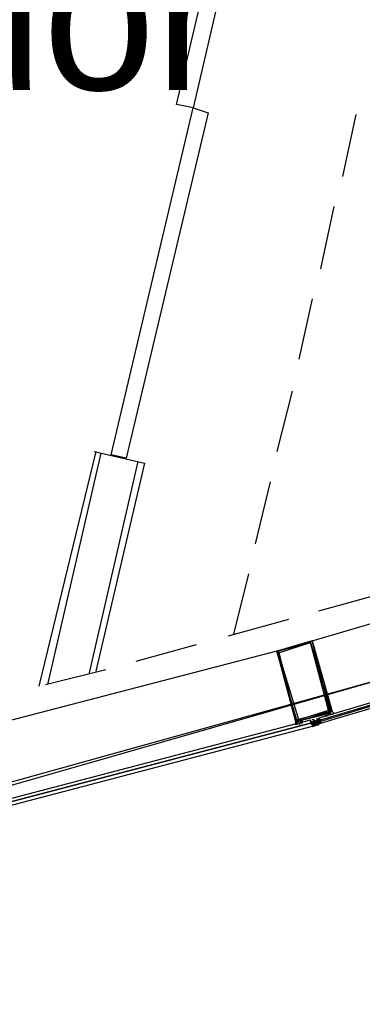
# Model space of a CAD drawing. Header units: feet. Extents: x -79 to 198, y -22 to 181.
# Tile 56 of 203: x 85.61 to 88.33, y 16.89 to 24.72. Entities that reach past the tile are written whole.
import ezdxf
from ezdxf.enums import TextEntityAlignment as Align

# ---------------------------------------------------------------- set-up
doc = ezdxf.new("R2010")
doc.units = ezdxf.units.FT
for name, color, linetype in [('A-AREA-UNIDAD', 30, 'CONTINUOUS'), ('A-LINEA', 7, 'CONTINUOUS'), ('A-NOMBRE-ESPACIO', 2, 'CONTINUOUS')]:
    doc.layers.add(name, color=color, linetype=linetype)

msp = doc.modelspace()

# ---------------------------------------------------------------- linework, layer by layer
at = {"layer": 'A-AREA-UNIDAD'}
msp.add_lwpolyline([(76.608, 16.8889), (84.928, 18.4889), (91.072, 20.1956), (91.52, 20.5156), (92.288, 20.6044), (95.2, 21.6889), (95.328, 21.92), (95.84, 21.92), (99.008, 23.1644), (99.04, 23.3956), (99.84, 23.52), (102.592, 24.8889), (102.688, 25.1556), (103.168, 25.1556), (106.24, 26.72), (106.272, 27.0044), (106.88, 27.0756), (109.6, 28.7289)], dxfattribs=at)
at = {"layer": 'A-LINEA'}
for p, q in [((88.28, 23.9644), (88.1733, 23.4711)), ((88.1067, 23.2311), (88, 22.7378)), ((87.9333, 22.4978), (87.8267, 22.0178)), ((87.7733, 21.7644), (87.6533, 21.2844)), ((86.2133, 21.2844), (85.76, 19.4178)), ((86.2533, 21.2711), (85.8267, 19.4311)), ((86.2, 21.2844), (86.6, 21.1911)), ((86.5467, 21.2044), (86.16, 19.5244)), ((86.6, 21.1911), (86.2133, 19.5378)), ((87.6, 21.0444), (87.48, 20.5511)), ((83.1192, 17.9387), (93.6963, 20.9676)), ((87.9333, 19.7778), (91.48, 20.8311)), ((87.4267, 20.3111), (87.3067, 19.8311)), ((87.2667, 19.8178), (87.7467, 19.9511)), ((86.5333, 19.6178), (87.0133, 19.7511)), ((87.6533, 19.6978), (84.0667, 18.7644)), ((85.8133, 19.4311), (86.2933, 19.5511)), ((88.08, 19.1911), (88.08, 19.1911)), ((88.08, 19.1911), (88.08, 19.1911)), ((88.1067, 19.1911), (88.1067, 19.1911)), ((87.8267, 19.1378), (87.8267, 19.1378)), ((87.8267, 19.1244), (87.8267, 19.1244)), ((87.8267, 19.1244), (87.8267, 19.1244)), ((87.84, 19.1378), (87.84, 19.1511)), ((87.8533, 19.1244), (87.84, 19.1244)), ((87.84, 19.1111), (87.84, 19.1111)), ((87.92, 19.1511), (87.92, 19.1511)), ((87.92, 19.1511), (87.92, 19.1511)), ((87.92, 19.1378), (87.92, 19.1511)), ((87.92, 19.1378), (87.92, 19.1378)), ((87.92, 19.1378), (87.92, 19.1378)), ((87.92, 19.1378), (87.9333, 19.1378)), ((87.92, 19.1378), (87.92, 19.1378)), ((87.92, 19.1378), (87.92, 19.1378)), ((87.92, 19.1378), (87.92, 19.1378)), ((87.92, 19.1378), (87.92, 19.1378)), ((87.92, 19.1378), (87.92, 19.1378)), ((87.92, 19.1378), (87.92, 19.1378)), ((87.92, 19.1378), (87.92, 19.1378)), ((87.92, 19.1378), (87.92, 19.1378)), ((87.92, 19.1378), (87.92, 19.1378)), ((87.92, 19.1244), (87.9333, 19.1244)), ((87.92, 19.1244), (87.92, 19.1244)), ((87.92, 19.1244), (87.92, 19.1244)), ((87.92, 19.1244), (87.92, 19.1244)), ((87.92, 19.1244), (87.9333, 19.1244)), ((87.92, 19.1244), (87.92, 19.1244)), ((87.9333, 19.1244), (87.92, 19.1244)), ((87.9333, 19.1244), (87.92, 19.1244)), ((87.92, 19.1244), (87.92, 19.1244)), ((87.9873, 19.1108), (87.9313, 19.0961)), ((87.9333, 19.1511), (87.9333, 19.1511)), ((87.9333, 19.1378), (87.9333, 19.1378)), ((87.9333, 19.1378), (87.9333, 19.1378)), ((87.9333, 19.1378), (87.9333, 19.1378)), ((87.9333, 19.1378), (87.9333, 19.1378)), ((87.9333, 19.1378), (87.9333, 19.1244)), ((87.9333, 19.1378), (87.9333, 19.1378)), ((87.9333, 19.1378), (87.9333, 19.1378)), ((87.9333, 19.1378), (87.9333, 19.1378)), ((87.9333, 19.1378), (87.9333, 19.1378)), ((87.9333, 19.1378), (87.9333, 19.1378)), ((87.9333, 19.1378), (87.9333, 19.1378)), ((87.9333, 19.1244), (87.9333, 19.1378)), ((87.9333, 19.1378), (87.9333, 19.1378)), ((87.9333, 19.1244), (87.9333, 19.1378)), ((87.9333, 19.1244), (87.9333, 19.1244)), ((87.9333, 19.1244), (87.9333, 19.1244)), ((87.9333, 19.1244), (87.9333, 19.1244)), ((87.9333, 19.1244), (87.9333, 19.1244)), ((87.9333, 19.1244), (87.9333, 19.1244)), ((87.9333, 19.1244), (87.9333, 19.1244)), ((87.9333, 19.1244), (87.9333, 19.1244)), ((87.9333, 19.1244), (87.9333, 19.1244)), ((87.9333, 19.1244), (87.9333, 19.1244)), ((87.9333, 19.1244), (87.9333, 19.1244)), ((87.9333, 19.1244), (87.9333, 19.1244)), ((87.9333, 19.1244), (87.9467, 19.1244)), ((87.9333, 19.1244), (87.9333, 19.1244)), ((87.9333, 19.1244), (87.9333, 19.1244)), ((87.9333, 19.1244), (87.9333, 19.1244)), ((87.9333, 19.1244), (87.9467, 19.1244)), ((87.9333, 19.1244), (87.9467, 19.1244)), ((87.9333, 19.1244), (87.9333, 19.1244)), ((87.9333, 19.1244), (87.9333, 19.1244)), ((87.9333, 19.1111), (87.9333, 19.1244)), ((87.9333, 19.1111), (87.9333, 19.1244)), ((87.9333, 19.1244), (87.9333, 19.1244)), ((87.9333, 19.1244), (87.9333, 19.1244)), ((87.9333, 19.1244), (87.9333, 19.1244)), ((87.9333, 19.1244), (87.9333, 19.1244)), ((87.9333, 19.1244), (87.9333, 19.1244)), ((87.9333, 19.1244), (87.9333, 19.1111)), ((87.9333, 19.1244), (87.9333, 19.1244)), ((87.9333, 19.1111), (87.9333, 19.1111)), ((87.9333, 19.1111), (87.9333, 19.1111)), ((87.9333, 19.1111), (87.9333, 19.1111)), ((87.9333, 19.1111), (87.9333, 19.1111)), ((87.9333, 19.1111), (87.9333, 19.1111)), ((87.9333, 19.1111), (87.9333, 19.1111)), ((87.9333, 19.1111), (87.9333, 19.1111)), ((87.9333, 19.1111), (87.9333, 19.1111)), ((87.9333, 19.1111), (87.9333, 19.1111)), ((87.9333, 19.1111), (87.9333, 19.1111)), ((87.9333, 19.1111), (87.9333, 19.1111)), ((87.9333, 19.1111), (87.9333, 19.1111)), ((87.9333, 19.1111), (87.9333, 19.1111)), ((87.9333, 19.1111), (87.9467, 19.1111)), ((87.9333, 19.1111), (87.9333, 19.1111)), ((87.9333, 19.1111), (87.9333, 19.1111)), ((87.9333, 19.1111), (87.9333, 19.1111)), ((87.9467, 19.1111), (87.9333, 19.1111)), ((87.9333, 19.1111), (87.9333, 19.1111)), ((87.9333, 19.1111), (87.9333, 19.1111)), ((87.9333, 19.1111), (87.9333, 19.1111)), ((87.9333, 19.1111), (87.9333, 19.1111)), ((87.9333, 19.1111), (87.9333, 19.1111)), ((87.9333, 19.1111), (87.9333, 19.1111)), ((87.9333, 19.1111), (87.9333, 19.1111)), ((87.9333, 19.1111), (87.9333, 19.1111)), ((87.9333, 19.1111), (87.9333, 19.1111)), ((87.9467, 19.1511), (87.9467, 19.1511)), ((87.9467, 19.1511), (87.9467, 19.1511)), ((87.9467, 19.1511), (87.9467, 19.1511)), ((87.9467, 19.1511), (87.9467, 19.1511)), ((87.9467, 19.1511), (87.9467, 19.1511)), ((87.9467, 19.1511), (87.9467, 19.1511)), ((87.9467, 19.1244), (87.9467, 19.1378)), ((87.9467, 19.1378), (87.96, 19.1378)), ((87.9467, 19.1378), (87.9467, 19.1378)), ((87.9467, 19.1244), (87.9467, 19.1378)), ((87.9467, 19.1378), (87.9467, 19.1378)), ((87.9467, 19.1378), (87.9467, 19.1378)), ((87.9467, 19.1244), (87.9467, 19.1378)), ((87.9467, 19.1244), (87.9467, 19.1378)), ((87.9467, 19.1378), (87.9467, 19.1378)), ((87.9467, 19.1378), (87.9467, 19.1378)), ((87.9467, 19.1244), (87.9467, 19.1378)), ((87.9467, 19.1244), (87.9467, 19.1378)), ((87.9467, 19.1378), (87.9467, 19.1378)), ((87.9467, 19.1378), (87.9467, 19.1244)), ((87.9467, 19.1378), (87.9467, 19.1378)), ((87.9467, 19.1378), (87.9467, 19.1378)), ((87.9467, 19.1378), (87.9467, 19.1378)), ((87.9467, 19.1378), (87.9467, 19.1378)), ((87.9467, 19.1378), (87.9467, 19.1378)), ((87.9467, 19.1378), (87.9467, 19.1378)), ((87.9467, 19.1378), (87.9467, 19.1378)), ((87.9467, 19.1378), (87.9467, 19.1378)), ((87.9467, 19.1244), (87.9467, 19.1378)), ((87.9467, 19.1378), (87.9467, 19.1378)), ((87.9467, 19.1378), (87.9467, 19.1378)), ((87.9467, 19.1378), (87.9467, 19.1378)), ((87.9467, 19.1378), (87.9467, 19.1378)), ((87.9467, 19.1378), (87.9467, 19.1378)), ((87.9467, 19.1244), (87.9467, 19.1244)), ((87.9467, 19.1244), (87.9467, 19.1244)), ((87.9467, 19.1244), (87.9467, 19.1244)), ((87.9467, 19.1244), (87.9467, 19.1244)), ((87.9467, 19.1244), (87.9467, 19.1244)), ((87.9467, 19.1244), (87.9467, 19.1244)), ((87.9467, 19.1244), (87.9467, 19.1244)), ((87.9467, 19.1244), (87.9467, 19.1244)), ((87.9467, 19.1244), (87.9467, 19.1244)), ((87.9467, 19.1244), (87.9467, 19.1244)), ((87.9467, 19.1244), (87.9467, 19.1244)), ((87.9467, 19.1244), (87.96, 19.1244)), ((87.9467, 19.1111), (87.9467, 19.1244)), ((87.9467, 19.1244), (87.9467, 19.1244)), ((87.9467, 19.1244), (87.96, 19.1244)), ((87.9467, 19.1111), (87.9467, 19.1244)), ((87.9467, 19.1244), (87.9467, 19.1244)), ((87.9467, 19.1244), (87.9467, 19.1244)), ((87.9467, 19.1244), (87.9467, 19.1244)), ((87.9467, 19.1244), (87.9467, 19.1244)), ((87.9467, 19.1244), (87.9467, 19.1244)), ((87.9467, 19.1244), (87.9467, 19.1244)), ((87.9467, 19.1244), (87.9467, 19.1244)), ((87.9467, 19.1244), (87.9467, 19.1244)), ((87.9467, 19.1244), (87.9467, 19.1244)), ((87.9467, 19.1244), (87.9467, 19.1244)), ((87.9467, 19.1244), (87.9467, 19.1244)), ((87.9467, 19.1244), (87.96, 19.1244)), ((87.9467, 19.1244), (87.9467, 19.1244)), ((87.9467, 19.1244), (87.9467, 19.1244)), ((87.9467, 19.1244), (87.9467, 19.1244)), ((87.9467, 19.1244), (87.9467, 19.1244)), ((87.9467, 19.1244), (87.9467, 19.1244)), ((87.9467, 19.1244), (87.9467, 19.1244)), ((87.9467, 19.1244), (87.9467, 19.1244)), ((87.9467, 19.1244), (87.9467, 19.1244)), ((87.9467, 19.1244), (87.9467, 19.1244)), ((87.9467, 19.1244), (87.9467, 19.1244)), ((87.9467, 19.1244), (87.9467, 19.1244)), ((87.9467, 19.1244), (87.9467, 19.1244)), ((87.9467, 19.1244), (87.9467, 19.1244)), ((87.9467, 19.1244), (87.9467, 19.1244)), ((87.9467, 19.1244), (87.9467, 19.1244)), ((87.9467, 19.1244), (87.9467, 19.1244)), ((87.9467, 19.1111), (87.9467, 19.1111)), ((87.9467, 19.1111), (87.9467, 19.1111)), ((87.9467, 19.1111), (87.9467, 19.1111)), ((87.9467, 19.1111), (87.9467, 19.1111)), ((87.9467, 19.1111), (87.9467, 19.1111)), ((87.9467, 19.1111), (87.9467, 19.1111)), ((87.9467, 19.1111), (87.9467, 19.1111)), ((87.9467, 19.1111), (87.9467, 19.1111)), ((87.9467, 19.1111), (87.9467, 19.1111)), ((87.9467, 19.1111), (87.9467, 19.1111)), ((87.9467, 19.1111), (87.9467, 19.1111)), ((87.9467, 19.1111), (87.9467, 19.1111)), ((87.9467, 19.1111), (87.9467, 19.1111)), ((87.9467, 19.1111), (87.9467, 19.1111)), ((87.9467, 19.1111), (87.9467, 19.1111)), ((87.9467, 19.1111), (87.9467, 19.1111)), ((87.9467, 19.1111), (87.9467, 19.1111)), ((87.9467, 19.1111), (87.9467, 19.1111)), ((87.9467, 19.1111), (87.9467, 19.1111)), ((87.9467, 19.1111), (87.9467, 19.1111)), ((87.9467, 19.1111), (87.9467, 19.1111)), ((87.9467, 19.1111), (87.9467, 19.1111)), ((87.9467, 19.1111), (87.96, 19.1111)), ((87.9467, 19.1111), (87.96, 19.1111)), ((87.9467, 19.1111), (87.9467, 19.1111)), ((88.0112, 19.1243), (87.9556, 19.1078)), ((87.96, 19.1378), (87.96, 19.1244)), ((87.96, 19.1378), (87.96, 19.1378)), ((87.96, 19.1378), (87.96, 19.1378)), ((87.96, 19.1378), (87.96, 19.1378)), ((87.96, 19.1378), (87.96, 19.1378)), ((87.96, 19.1378), (87.96, 19.1378)), ((87.96, 19.1378), (87.96, 19.1378)), ((87.96, 19.1378), (87.96, 19.1378)), ((87.96, 19.1378), (87.96, 19.1378)), ((87.96, 19.1378), (87.96, 19.1378)), ((87.96, 19.1378), (87.96, 19.1378)), ((87.96, 19.1378), (87.96, 19.1378)), ((87.96, 19.1378), (87.96, 19.1378)), ((87.96, 19.1378), (87.96, 19.1378)), ((87.96, 19.1378), (87.96, 19.1378)), ((87.96, 19.1378), (87.9733, 19.1378)), ((87.96, 19.1244), (87.96, 19.1378)), ((87.96, 19.1378), (87.96, 19.1378)), ((87.96, 19.1378), (87.96, 19.1378)), ((87.96, 19.1378), (87.96, 19.1378)), ((87.96, 19.1378), (87.96, 19.1244)), ((87.96, 19.1378), (87.96, 19.1378)), ((87.96, 19.1378), (87.96, 19.1378)), ((87.96, 19.1378), (87.96, 19.1378)), ((87.96, 19.1378), (87.96, 19.1378)), ((87.9733, 19.1378), (87.96, 19.1378)), ((87.96, 19.1378), (87.96, 19.1378)), ((87.96, 19.1378), (87.96, 19.1378)), ((87.96, 19.1378), (87.96, 19.1378)), ((87.96, 19.1378), (87.96, 19.1378)), ((87.96, 19.1378), (87.96, 19.1378)), ((87.96, 19.1378), (87.96, 19.1378)), ((87.96, 19.1378), (87.96, 19.1244)), ((87.96, 19.1378), (87.96, 19.1378)), ((87.96, 19.1378), (87.96, 19.1378)), ((87.96, 19.1378), (87.96, 19.1378)), ((87.96, 19.1378), (87.96, 19.1244)), ((87.96, 19.1378), (87.96, 19.1244)), ((87.96, 19.1244), (87.96, 19.1378)), ((87.96, 19.1244), (87.96, 19.1378)), ((87.96, 19.1378), (87.96, 19.1378)), ((87.96, 19.1378), (87.96, 19.1378)), ((87.96, 19.1378), (87.96, 19.1378)), ((87.96, 19.1378), (87.96, 19.1378)), ((87.96, 19.1378), (87.96, 19.1378)), ((87.96, 19.1378), (87.96, 19.1378)), ((87.96, 19.1244), (87.9733, 19.1244)), ((87.96, 19.1244), (87.96, 19.1244)), ((87.96, 19.1244), (87.96, 19.1244)), ((87.96, 19.1244), (87.96, 19.1111)), ((87.96, 19.1244), (87.96, 19.1244)), ((87.96, 19.1244), (87.96, 19.1244)), ((87.96, 19.1244), (87.96, 19.1244)), ((87.96, 19.1244), (87.96, 19.1244)), ((87.96, 19.1244), (87.96, 19.1244)), ((87.96, 19.1244), (87.96, 19.1244)), ((87.96, 19.1244), (87.96, 19.1244)), ((87.96, 19.1244), (87.96, 19.1244)), ((87.96, 19.1244), (87.96, 19.1244)), ((87.96, 19.1244), (87.96, 19.1244)), ((87.96, 19.1244), (87.96, 19.1244)), ((87.96, 19.1244), (87.96, 19.1244)), ((87.96, 19.1244), (87.96, 19.1244)), ((87.96, 19.1244), (87.96, 19.1244)), ((87.96, 19.1244), (87.96, 19.1244)), ((87.96, 19.1244), (87.96, 19.1244)), ((87.96, 19.1244), (87.96, 19.1244)), ((87.96, 19.1244), (87.96, 19.1244)), ((87.96, 19.1244), (87.96, 19.1111)), ((87.96, 19.1244), (87.96, 19.1244)), ((87.96, 19.1244), (87.96, 19.1244)), ((87.96, 19.1244), (87.96, 19.1244)), ((87.96, 19.1244), (87.96, 19.1244)), ((87.96, 19.1244), (87.96, 19.1244)), ((87.96, 19.1244), (87.96, 19.1244)), ((87.96, 19.1244), (87.96, 19.1111)), ((87.96, 19.1244), (87.96, 19.1244)), ((87.9733, 19.1244), (87.96, 19.1244)), ((87.96, 19.1244), (87.96, 19.1244)), ((87.96, 19.1244), (87.96, 19.1244)), ((87.9733, 19.1244), (87.96, 19.1244)), ((87.9733, 19.1244), (87.96, 19.1244)), ((87.96, 19.1244), (87.96, 19.1244)), ((87.96, 19.1244), (87.96, 19.1244)), ((87.96, 19.1244), (87.96, 19.1244)), ((87.96, 19.1244), (87.96, 19.1244)), ((87.96, 19.1244), (87.96, 19.1244)), ((87.96, 19.1244), (87.96, 19.1244)), ((87.96, 19.1244), (87.96, 19.1244)), ((87.96, 19.1244), (87.96, 19.1244)), ((87.96, 19.1244), (87.96, 19.1244)), ((87.96, 19.1244), (87.96, 19.1244)), ((87.96, 19.1244), (87.96, 19.1244)), ((87.96, 19.1244), (87.96, 19.1244)), ((87.96, 19.1111), (87.96, 19.1111)), ((87.96, 19.1111), (87.96, 19.1111)), ((87.96, 19.1111), (87.96, 19.1111)), ((87.96, 19.1111), (87.96, 19.1111)), ((87.96, 19.1111), (87.96, 19.1111)), ((87.96, 19.1111), (87.96, 19.1111)), ((87.96, 19.1111), (87.96, 19.1111)), ((87.96, 19.1111), (87.96, 19.1111)), ((87.96, 19.1111), (87.96, 19.1111)), ((87.96, 19.1111), (87.96, 19.1111)), ((87.96, 19.1111), (87.96, 19.1111)), ((87.96, 19.1111), (87.96, 19.1111)), ((87.96, 19.1111), (87.96, 19.1111)), ((87.96, 19.1111), (87.96, 19.1111)), ((87.96, 19.1111), (87.96, 19.1111)), ((87.96, 19.1111), (87.96, 19.1111)), ((87.96, 19.1111), (87.96, 19.1111)), ((87.96, 19.1111), (87.96, 19.1111)), ((87.96, 19.1111), (87.96, 19.1111)), ((87.9733, 19.1644), (87.9733, 19.1644)), ((87.9733, 19.1644), (87.9733, 19.1644)), ((87.9733, 19.1511), (87.9733, 19.1511)), ((87.9733, 19.1511), (87.9733, 19.1511)), ((87.9733, 19.1511), (87.9733, 19.1511)), ((87.9733, 19.1511), (87.9733, 19.1511)), ((87.9733, 19.1378), (87.9733, 19.1511)), ((87.9733, 19.1378), (87.9733, 19.1511)), ((87.9733, 19.1378), (87.9733, 19.1511)), ((87.9733, 19.1378), (87.9733, 19.1511)), ((87.9733, 19.1511), (87.9733, 19.1511)), ((87.9733, 19.1511), (87.9733, 19.1511)), ((87.9733, 19.1378), (87.9733, 19.1378)), ((87.9733, 19.1378), (87.9733, 19.1378)), ((87.9733, 19.1378), (87.9733, 19.1378)), ((87.9733, 19.1378), (87.9733, 19.1378)), ((87.9733, 19.1378), (87.9733, 19.1378)), ((87.9733, 19.1378), (87.9733, 19.1378)), ((87.9733, 19.1378), (87.9733, 19.1378)), ((87.9733, 19.1378), (87.9733, 19.1378)), ((87.9733, 19.1378), (87.9733, 19.1378)), ((87.9733, 19.1378), (87.9733, 19.1378)), ((87.9733, 19.1378), (87.9733, 19.1378)), ((87.9733, 19.1378), (87.9733, 19.1378)), ((87.9733, 19.1378), (87.9733, 19.1378)), ((87.9733, 19.1378), (87.9733, 19.1378)), ((87.9733, 19.1378), (87.9733, 19.1378)), ((87.9733, 19.1378), (87.9733, 19.1378)), ((87.9733, 19.1378), (87.9733, 19.1378)), ((87.9733, 19.1378), (87.9733, 19.1244)), ((87.9733, 19.1378), (87.9733, 19.1378)), ((87.9867, 19.1378), (87.9733, 19.1378)), ((87.9733, 19.1378), (87.9733, 19.1378)), ((87.9733, 19.1378), (87.9733, 19.1378)), ((87.9733, 19.1378), (87.9733, 19.1378)), ((87.9733, 19.1378), (87.9733, 19.1378)), ((87.9733, 19.1378), (87.9733, 19.1378)), ((87.9867, 19.1378), (87.9733, 19.1378)), ((87.9867, 19.1378), (87.9733, 19.1378)), ((87.9733, 19.1378), (87.9733, 19.1378)), ((87.9733, 19.1378), (87.9733, 19.1378)), ((87.9733, 19.1378), (87.9733, 19.1378)), ((87.9733, 19.1378), (87.9733, 19.1378)), ((87.9733, 19.1378), (87.9733, 19.1378)), ((87.9733, 19.1378), (87.9733, 19.1378)), ((87.9733, 19.1378), (87.9733, 19.1378)), ((87.9733, 19.1378), (87.9733, 19.1378)), ((87.9733, 19.1378), (87.9733, 19.1378)), ((87.9733, 19.1244), (87.9733, 19.1378)), ((87.9733, 19.1378), (87.9733, 19.1378)), ((87.9733, 19.1378), (87.9733, 19.1378)), ((87.9733, 19.1378), (87.9733, 19.1378)), ((87.9733, 19.1378), (87.9733, 19.1378)), ((87.9733, 19.1378), (87.9733, 19.1378)), ((87.9733, 19.1378), (87.9733, 19.1378)), ((87.9733, 19.1378), (87.9733, 19.1378)), ((87.9733, 19.1378), (87.9733, 19.1378)), ((87.9733, 19.1244), (87.9733, 19.1111)), ((87.9733, 19.1244), (87.9733, 19.1244)), ((87.9733, 19.1244), (87.9733, 19.1244)), ((87.9733, 19.1244), (87.9733, 19.1244)), ((87.9733, 19.1244), (87.9733, 19.1244)), ((87.9733, 19.1244), (87.9733, 19.1244)), ((87.9733, 19.1244), (87.9733, 19.1244)), ((87.9733, 19.1244), (87.9733, 19.1244)), ((87.9733, 19.1244), (87.9733, 19.1244)), ((87.9733, 19.1244), (87.9733, 19.1244)), ((87.9733, 19.1244), (87.9733, 19.1244)), ((87.9733, 19.1244), (87.9733, 19.1244)), ((87.9733, 19.1244), (87.9733, 19.1244)), ((87.9733, 19.1244), (87.9733, 19.1244)), ((87.9733, 19.1244), (87.9733, 19.1244)), ((87.9733, 19.1244), (87.9733, 19.1244)), ((87.9733, 19.1244), (87.9733, 19.1244)), ((87.9733, 19.1244), (87.9733, 19.1244)), ((87.9733, 19.1244), (87.9733, 19.1244)), ((87.9733, 19.1244), (87.9733, 19.1244)), ((87.9733, 19.1244), (87.9733, 19.1244)), ((87.9733, 19.1244), (87.9733, 19.1244)), ((87.9733, 19.1244), (87.9733, 19.1244)), ((87.9733, 19.1244), (87.9733, 19.1244)), ((87.9733, 19.1244), (87.9733, 19.1244)), ((87.9733, 19.1244), (87.9733, 19.1244)), ((87.9733, 19.1111), (87.9733, 19.1244)), ((87.9733, 19.1244), (87.9733, 19.1244)), ((87.9733, 19.1244), (87.9733, 19.1244)), ((87.9733, 19.1111), (87.9733, 19.1244)), ((87.9733, 19.1244), (87.9733, 19.1244)), ((87.9867, 19.1111), (87.9733, 19.1244)), ((87.9733, 19.1244), (87.9733, 19.1244)), ((87.9733, 19.1244), (87.9733, 19.1244)), ((87.9733, 19.1244), (87.9733, 19.1244)), ((87.9733, 19.1244), (87.9733, 19.1244)), ((87.9733, 19.1244), (87.9733, 19.1244)), ((87.9733, 19.1244), (87.9733, 19.1244)), ((87.9733, 19.1244), (87.9733, 19.1244)), ((87.9867, 19.1244), (87.9733, 19.1244)), ((87.9733, 19.1244), (87.9733, 19.1244)), ((87.9733, 19.1244), (87.9733, 19.1244)), ((87.9733, 19.1244), (87.9733, 19.1244)), ((87.9733, 19.1244), (87.9733, 19.1244)), ((87.9733, 19.1244), (87.9733, 19.1244)), ((87.9733, 19.1244), (87.9733, 19.1244)), ((87.9733, 19.1244), (87.9733, 19.1244)), ((87.9733, 19.1244), (87.9733, 19.1244)), ((87.9733, 19.1244), (87.9733, 19.1244)), ((87.9733, 19.1244), (87.9733, 19.1244)), ((87.9733, 19.1244), (87.9733, 19.1244)), ((87.9733, 19.1244), (87.9733, 19.1244)), ((87.9733, 19.1244), (87.9733, 19.1244)), ((87.9733, 19.1244), (87.9733, 19.1244)), ((87.9733, 19.1244), (87.9733, 19.1244)), ((87.9733, 19.1244), (87.9733, 19.1244)), ((87.9733, 19.1244), (87.9733, 19.1244)), ((87.9733, 19.1244), (87.9733, 19.1244)), ((87.9733, 19.1244), (87.9733, 19.1244)), ((87.9733, 19.1244), (87.9733, 19.1244)), ((87.9733, 19.1244), (87.9733, 19.1244)), ((87.9733, 19.1111), (87.9733, 19.1111)), ((87.9733, 19.1111), (87.9733, 19.1111)), ((87.9733, 19.1111), (87.9733, 19.1111)), ((87.9867, 19.1644), (87.9867, 19.1644)), ((87.9867, 19.1644), (87.9867, 19.1644)), ((87.9867, 19.1644), (87.9867, 19.1644)), ((87.9867, 19.1644), (87.9867, 19.1644)), ((87.9867, 19.1644), (87.9867, 19.1644)), ((87.9867, 19.1644), (87.9867, 19.1511)), ((87.9867, 19.1644), (87.9867, 19.1644)), ((87.9867, 19.1644), (87.9867, 19.1644)), ((87.9867, 19.1511), (87.9867, 19.1378)), ((87.9867, 19.1511), (87.9867, 19.1511)), ((87.9867, 19.1511), (87.9867, 19.1511)), ((87.9867, 19.1511), (87.9867, 19.1511)), ((87.9867, 19.1511), (87.9867, 19.1511)), ((87.9867, 19.1511), (87.9867, 19.1511)), ((87.9867, 19.1511), (87.9867, 19.1511)), ((87.9867, 19.1511), (87.9867, 19.1511)), ((87.9867, 19.1511), (87.9867, 19.1378)), ((87.9867, 19.1511), (87.9867, 19.1511)), ((87.9867, 19.1511), (87.9867, 19.1511)), ((87.9867, 19.1511), (87.9867, 19.1511)), ((87.9867, 19.1511), (87.9867, 19.1511)), ((87.9867, 19.1511), (87.9867, 19.1511)), ((87.9867, 19.1511), (87.9867, 19.1511)), ((87.9867, 19.1511), (87.9867, 19.1511)), ((87.9867, 19.1511), (87.9867, 19.1511)), ((87.9867, 19.1378), (87.9867, 19.1511)), ((87.9867, 19.1378), (87.9867, 19.1511)), ((87.9867, 19.1511), (87.9867, 19.1511)), ((87.9867, 19.1511), (87.9867, 19.1511)), ((87.9867, 19.1378), (88, 19.1244)), ((88, 19.1378), (87.9867, 19.1378)), ((87.9867, 19.1378), (87.9867, 19.1378)), ((87.9867, 19.1378), (87.9867, 19.1378)), ((87.9867, 19.1378), (87.9867, 19.1378)), ((87.9867, 19.1378), (87.9867, 19.1378)), ((87.9867, 19.1378), (87.9867, 19.1378)), ((87.9867, 19.1378), (87.9867, 19.1378)), ((87.9867, 19.1378), (87.9867, 19.1378)), ((87.9867, 19.1378), (87.9867, 19.1378)), ((87.9867, 19.1378), (87.9867, 19.1378)), ((87.9867, 19.1378), (87.9867, 19.1378)), ((87.9867, 19.1378), (87.9867, 19.1378)), ((87.9867, 19.1378), (87.9867, 19.1378)), ((87.9867, 19.1378), (87.9867, 19.1378)), ((87.9867, 19.1378), (87.9867, 19.1244)), ((87.9867, 19.1378), (87.9867, 19.1378)), ((87.9867, 19.1378), (87.9867, 19.1378)), ((87.9867, 19.1378), (87.9867, 19.1378)), ((88, 19.1378), (87.9867, 19.1378)), ((87.9867, 19.1244), (87.9867, 19.1378)), ((87.9867, 19.1378), (87.9867, 19.1378)), ((87.9867, 19.1378), (87.9867, 19.1378)), ((87.9867, 19.1378), (87.9867, 19.1378)), ((87.9867, 19.1378), (87.9867, 19.1378)), ((87.9867, 19.1378), (87.9867, 19.1378)), ((87.9867, 19.1378), (88, 19.1378)), ((87.9867, 19.1378), (88, 19.1378)), ((87.9867, 19.1244), (87.9867, 19.1244)), ((87.9867, 19.1244), (87.9867, 19.1244)), ((87.9867, 19.1244), (87.9867, 19.1244)), ((87.9867, 19.1244), (87.9867, 19.1244)), ((87.9867, 19.1244), (87.9867, 19.1244)), ((87.9867, 19.1244), (87.9867, 19.1244)), ((87.9867, 19.1244), (87.9867, 19.1244)), ((87.9867, 19.1244), (87.9867, 19.1244)), ((88, 19.1244), (87.9867, 19.1244)), ((87.9867, 19.1244), (87.9867, 19.1244)), ((87.9867, 19.1244), (87.9867, 19.1244)), ((87.9867, 19.1244), (87.9867, 19.1244)), ((87.9867, 19.1244), (87.9867, 19.1244)), ((87.9867, 19.1244), (87.9867, 19.1244)), ((87.9867, 19.1244), (87.9867, 19.1244)), ((87.9867, 19.1244), (87.9867, 19.1244)), ((87.9867, 19.1244), (87.9867, 19.1244)), ((87.9867, 19.1244), (87.9867, 19.1244)), ((87.9867, 19.1244), (87.9867, 19.1244)), ((87.9867, 19.1244), (87.9867, 19.1244)), ((87.9867, 19.1244), (87.9867, 19.1244)), ((87.9867, 19.1244), (87.9867, 19.1244)), ((87.9867, 19.1244), (87.9867, 19.1244)), ((87.9867, 19.1244), (87.9867, 19.1244)), ((87.9867, 19.1244), (87.9867, 19.1244)), ((87.9867, 19.1244), (87.9867, 19.1244)), ((87.9867, 19.1244), (87.9867, 19.1244)), ((87.9867, 19.1244), (88, 19.1244)), ((87.9867, 19.1244), (87.9867, 19.1244)), ((87.9867, 19.1244), (88, 19.1244)), ((87.9867, 19.1244), (88, 19.1244)), ((88, 19.1511), (88, 19.1511)), ((88, 19.1511), (88, 19.1511)), ((88, 19.1378), (88, 19.1511)), ((88, 19.1378), (88, 19.1378)), ((88, 19.1378), (88, 19.1378)), ((88, 19.1378), (88, 19.1378)), ((88, 19.1378), (88, 19.1378)), ((88, 19.1378), (88, 19.1378)), ((88, 19.1378), (88, 19.1378)), ((88, 19.1378), (88, 19.1378)), ((88, 19.1378), (88, 19.1378)), ((88, 19.1378), (88, 19.1378)), ((88, 19.1378), (88, 19.1378)), ((88, 19.1244), (88, 19.1244)), ((88, 19.1244), (88, 19.1244)), ((88, 19.1244), (88, 19.1244)), ((88, 19.1244), (88, 19.1244)), ((88, 19.1244), (88, 19.1244)), ((88, 19.1244), (88, 19.1244)), ((88, 19.1244), (88, 19.1244)), ((87.9333, 19.0978), (87.9333, 19.0978))]:
    msp.add_line(p, q, dxfattribs=at)
for points in [[(86.8533, 24.0444), (87.5067, 26.8044), (87.6267, 26.7644), (86.9867, 24.0178), (86.8533, 24.0444)], [(87.1067, 23.9778), (86.4533, 21.2311), (86.3333, 21.2578), (86.9867, 24.0178), (87.1067, 23.9778)], [(88, 19.1511), (91.7733, 20.2711), (91.7733, 20.2844), (87.9867, 19.1644), (88, 19.1511)], [(88, 19.1244), (91.7867, 20.2444), (91.7867, 20.2711), (91.7733, 20.2711), (88, 19.1378), (88, 19.1244)], [(87.9867, 20.0178), (88.2267, 20.0844), (88.4667, 20.1511)], [(87.9333, 19.7778), (87.6533, 19.6978), (87.8, 19.1378), (88.08, 19.2044), (87.9333, 19.7778)], [(87.6533, 19.6978), (87.9333, 19.7778), (88.0933, 19.2178), (87.8133, 19.1378), (87.6533, 19.6978)], [(87.92, 19.7644), (87.6667, 19.6978), (87.8, 19.1511), (88.0667, 19.2178), (87.92, 19.7644)], [(87.6667, 19.6844), (87.92, 19.7644), (88.08, 19.2311), (87.8267, 19.1511), (87.6667, 19.6844)], [(88.04, 19.2044), (88.04, 19.2044), (88.0533, 19.2044), (88.0533, 19.2044)], [(88.04, 19.1911), (88.0533, 19.1778), (88.0533, 19.1778), (88.0533, 19.1778), (88.0533, 19.1778)], [(88.0667, 19.1911), (88.0667, 19.1911), (88.0667, 19.1911), (88.0533, 19.2044), (88.0533, 19.2044), (88.08, 19.2178), (88.08, 19.2178), (88.08, 19.2178), (88.08, 19.2178), (88.08, 19.2178), (88.08, 19.2178), (88.08, 19.2311)], [(88.0667, 19.2044), (88.0533, 19.2044), (88.0533, 19.2044), (88.0533, 19.2044), (88.0667, 19.2178), (88.0667, 19.2178), (88.0667, 19.2178), (88.0667, 19.2178), (88.0667, 19.2178), (88.0667, 19.2044), (88.0667, 19.2044), (88.08, 19.2044), (88.08, 19.2044), (88.0933, 19.1911), (88.0933, 19.1911)], [(88.08, 19.2311), (88.0933, 19.2178), (88.0933, 19.2178), (88.08, 19.2178), (88.0933, 19.2178), (88.0933, 19.2178), (88.0933, 19.2178), (88.0933, 19.2178), (88.1067, 19.2044), (88.1067, 19.2044)], [(88.08, 19.1911), (88.08, 19.1911), (88.08, 19.1911)], [(88.0933, 19.1911), (88.0933, 19.1911), (88.0933, 19.1911)], [(87.92, 19.1244), (84.1067, 18.1244), (84.1067, 18.1378), (84.1067, 18.1511), (87.92, 19.1511), (87.92, 19.1378), (87.92, 19.1244)], [(87.9333, 19.0978), (84.12, 18.0978), (84.1067, 18.0978), (84.1067, 18.1244), (87.92, 19.1244), (87.9333, 19.1111), (87.9333, 19.0978)], [(87.84, 19.1244), (87.84, 19.1244), (87.84, 19.1244), (87.84, 19.1511), (87.84, 19.1511), (87.8133, 19.1378), (87.8133, 19.1378), (87.8133, 19.1511), (87.8133, 19.1511), (87.8133, 19.1511), (87.8133, 19.1511), (87.8133, 19.1511), (87.8, 19.1511), (87.8, 19.1378), (87.8133, 19.1378), (87.8133, 19.1378), (87.8133, 19.1378), (87.8, 19.1378), (87.8, 19.1378), (87.8, 19.1111), (87.8, 19.1111), (87.8, 19.1111)], [(87.8133, 19.1111), (87.8133, 19.1378), (87.8133, 19.1378), (87.8267, 19.1378), (87.8267, 19.1378), (87.8267, 19.1378), (87.8267, 19.1378), (87.8267, 19.1511), (87.8267, 19.1511), (87.8267, 19.1511), (87.84, 19.1511), (87.84, 19.1511), (87.84, 19.1511), (87.84, 19.1378), (87.84, 19.1378), (87.8533, 19.1511), (87.8533, 19.1511), (87.8533, 19.1244), (87.8533, 19.1244), (87.8533, 19.1244), (87.8533, 19.1244)], [(87.8133, 19.1111), (87.8133, 19.1111), (87.8133, 19.1244)], [(87.8267, 19.1378), (87.8267, 19.1511), (87.8267, 19.1511)], [(87.84, 19.1244), (87.8267, 19.1111), (87.8267, 19.1111), (87.8267, 19.1111)], [(87.92, 19.1511), (87.92, 19.1378), (87.92, 19.1244), (87.9333, 19.1244), (87.9333, 19.1111), (87.9333, 19.0978)], [(87.9467, 19.1111), (87.9467, 19.1244), (87.9467, 19.1378), (87.9467, 19.1511), (87.9333, 19.1511)], [(87.9343, 19.1382), (87.9589, 19.1252), (87.9727, 19.1494)], [(87.9467, 19.1244), (87.9467, 19.1378), (87.9467, 19.1244)], [(87.9467, 19.1111), (87.96, 19.1111), (87.96, 19.1244)], [(87.96, 19.1244), (87.96, 19.1111), (87.9467, 19.1111)], [(87.96, 19.1111), (87.96, 19.1244), (87.9467, 19.1244), (87.9467, 19.1111)], [(87.9475, 19.152), (87.9718, 19.1385), (87.9861, 19.1623)], [(87.9733, 19.1378), (87.9733, 19.1378), (87.96, 19.1244), (87.96, 19.1111)], [(87.9733, 19.1378), (87.96, 19.1378), (87.96, 19.1244)], [(87.9733, 19.1244), (87.9733, 19.1378), (87.9733, 19.1511), (87.9733, 19.1644)], [(87.9867, 19.1644), (87.9867, 19.1511), (88, 19.1511), (88, 19.1378), (88, 19.1244)], [(88.0667, 19.1778), (88.0667, 19.1778), (88.0667, 19.1778)]]:
    msp.add_lwpolyline(points, dxfattribs=at)
for points in [[(88.0667, 19.2044), (88.0667, 19.2044), (88.0667, 19.2178), (88.0667, 19.2178)], [(88.08, 19.2178), (88.08, 19.2178), (88.08, 19.2178), (88.08, 19.2178)], [(87.8133, 19.1378), (87.8133, 19.1378), (87.8133, 19.1511), (87.8133, 19.1511)]]:
    msp.add_lwpolyline(points, close=True, dxfattribs=at)

# ---------------------------------------------------------------- texts
at = {"layer": 'A-NOMBRE-ESPACIO'}
msp.add_text('Sala - Comedor', height=1.2, dxfattribs=at).set_placement((81.6, 24.16), align=Align.CENTER)

doc.saveas('drawing.dxf')
